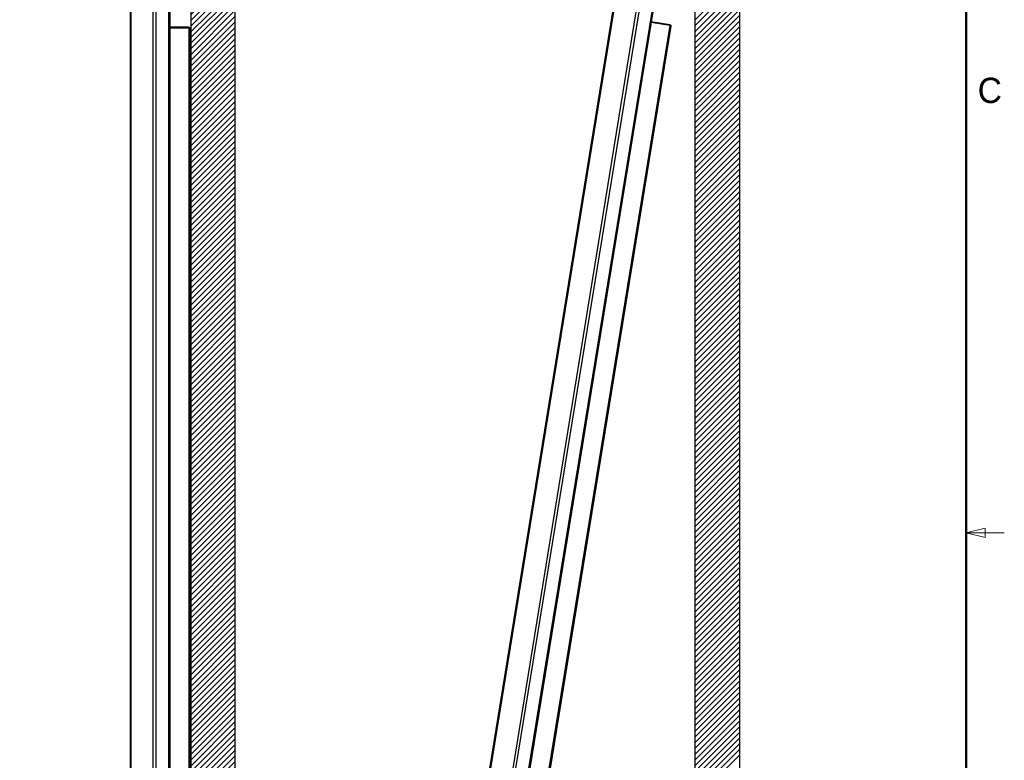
# Paper-space layout 'Sheet2' of a CAD drawing. Header units: millimetres. Extents: x 0 to 844, y -2 to 552.
# Tile 24 of 27: x 689 to 844, y 244 to 360. Entities that reach past the tile are written whole.
import ezdxf

# ---------------------------------------------------------------- set-up
doc = ezdxf.new("R2010")
doc.units = ezdxf.units.MM
doc.styles.add('SLDTEXTSTYLE0', font='GOTHIC.TTF', dxfattribs={"width": 0.913})
doc.styles.add('SLDTEXTSTYLE2', font='ARIAL.TTF', dxfattribs={"width": 0.948})
doc.dimstyles.new('SLDDIMSTYLE8', dxfattribs={"dimtxt": 3.5, "dimasz": 3.9624, "dimexe": 0, "dimexo": 0.0625, "dimgap": 0.875, "dimtad": 0, "dimtih": 1, "dimtoh": 1, "dimdec": 4, "dimlfac": 10, "dimzin": 12, "dimdsep": 46, "dimtxsty": 'SLDTEXTSTYLE0', "dimsah": 1, "dimcen": 0.09, "dimadec": 0, "dimazin": 3, "dimtfac": 1, "dimtdec": 0, "dimtofl": 0, "dimtmove": 0, "dimatfit": 3, "dimfxl": 1, "dimfrac": 2, "dimtolj": 1, "dimtzin": 12, "dimarcsym": 0})

# ---------------------------------------------------------------- blocks, each defined once
blk = doc.blocks.new('SW_HATCH_0')
at = {"color": 0, "linetype": 'Continuous', "lineweight": 25}
for p, q in [((33.66, -33.7), (26.66, -40.7)), ((33.66, -34.59), (26.66, -41.59)), ((33.66, -35.49), (26.66, -42.49)), ((33.66, -36.39), (26.66, -43.39)), ((33.66, -37.29), (26.66, -44.29)), ((33.66, -38.19), (26.66, -45.19)), ((33.66, -39.08), (26.66, -46.08)), ((33.66, -39.98), (26.66, -46.98)), ((33.66, -40.88), (26.66, -47.88)), ((33.66, -41.78), (26.66, -48.78)), ((33.66, -42.68), (26.66, -49.68)), ((33.66, -43.57), (26.66, -50.57)), ((33.66, -44.47), (26.66, -51.47)), ((33.66, -45.37), (26.66, -52.37)), ((33.66, -46.27), (26.66, -53.27)), ((33.66, -47.17), (26.66, -54.17)), ((33.66, -48.06), (26.66, -55.06)), ((33.66, -48.96), (26.66, -55.96)), ((33.66, -49.86), (26.66, -56.86)), ((33.66, -50.76), (26.66, -57.76)), ((33.66, -51.66), (26.66, -58.66)), ((33.66, -52.55), (26.66, -59.55)), ((33.66, -53.45), (26.66, -60.45)), ((33.66, -54.35), (26.66, -61.35)), ((33.66, -55.25), (26.66, -62.25)), ((33.66, -56.15), (26.66, -63.15)), ((33.66, -57.04), (26.66, -64.04)), ((33.66, -57.94), (26.66, -64.94)), ((33.66, -58.84), (26.66, -65.84)), ((33.66, -59.74), (26.66, -66.74)), ((33.66, -60.64), (26.66, -67.64)), ((33.66, -61.53), (26.66, -68.53)), ((33.66, -62.43), (26.66, -69.43)), ((33.66, -63.33), (26.66, -70.33)), ((33.66, -64.23), (26.66, -71.23)), ((33.66, -65.13), (26.66, -72.13)), ((33.66, -66.02), (26.66, -73.02)), ((33.66, -66.92), (26.66, -73.92)), ((33.66, -67.82), (26.66, -74.82)), ((33.66, -68.72), (26.66, -75.72)), ((33.66, -69.62), (26.66, -76.62)), ((33.66, -70.51), (26.66, -77.51)), ((33.66, -71.41), (26.66, -78.41)), ((33.66, -72.31), (26.66, -79.31)), ((33.66, -73.21), (26.66, -80.21)), ((33.66, -74.11), (26.66, -81.11)), ((33.66, -75), (26.66, -82)), ((33.66, -75.9), (26.66, -82.9)), ((33.66, -76.8), (26.66, -83.8)), ((33.66, -77.7), (26.66, -84.7)), ((33.66, -78.6), (26.66, -85.6)), ((33.66, -79.49), (26.66, -86.49)), ((33.66, -80.39), (26.66, -87.39)), ((33.66, -81.29), (26.66, -88.29)), ((33.66, -82.19), (26.66, -89.19)), ((33.66, -83.09), (26.66, -90.09)), ((33.66, -83.98), (26.66, -90.98)), ((33.66, -84.88), (26.66, -91.88)), ((33.66, -85.78), (26.66, -92.78)), ((33.66, -86.68), (26.66, -93.68)), ((33.66, -87.58), (26.66, -94.58)), ((33.66, -88.47), (26.66, -95.47)), ((33.66, -89.37), (26.66, -96.37)), ((33.66, -90.27), (26.66, -97.27)), ((33.66, -91.17), (26.66, -98.17)), ((33.66, -92.07), (26.66, -99.07)), ((33.66, -92.96), (26.66, -99.96)), ((33.66, -93.86), (26.66, -100.86)), ((33.66, -94.76), (26.66, -101.76)), ((33.66, -95.66), (26.66, -102.66)), ((33.66, -96.56), (26.66, -103.56)), ((33.66, -97.45), (26.66, -104.45)), ((33.66, -98.35), (26.66, -105.35)), ((33.66, -99.25), (26.66, -106.25)), ((33.66, -100.15), (26.66, -107.15)), ((33.66, -101.05), (26.66, -108.05)), ((33.66, -101.95), (26.66, -108.95)), ((33.66, -102.84), (26.66, -109.84)), ((33.66, -103.74), (26.66, -110.74)), ((33.66, -104.64), (26.66, -111.64)), ((33.66, -105.54), (26.66, -112.54)), ((33.66, -106.44), (26.66, -113.44)), ((33.66, -107.33), (26.66, -114.33)), ((33.66, -108.23), (26.66, -115.23)), ((33.66, -109.13), (26.66, -116.13)), ((33.66, -110.03), (26.66, -117.03)), ((33.66, -110.93), (26.66, -117.93)), ((33.66, -111.82), (26.66, -118.82)), ((33.66, -112.72), (26.66, -119.72)), ((33.66, -113.62), (26.66, -120.62)), ((33.66, -114.52), (26.66, -121.52)), ((33.66, -115.42), (26.66, -122.42)), ((33.66, -116.31), (26.66, -123.31)), ((33.66, -117.21), (26.66, -124.21)), ((33.66, -118.11), (26.66, -125.11)), ((33.66, -119.01), (26.66, -126.01)), ((33.66, -119.91), (26.66, -126.91)), ((33.66, -120.8), (26.66, -127.8)), ((33.66, -121.7), (26.66, -128.7)), ((33.66, -122.6), (26.66, -129.6)), ((33.66, -123.5), (26.66, -130.5)), ((33.66, -124.4), (26.66, -131.4)), ((33.66, -125.29), (26.66, -132.29)), ((33.66, -126.19), (26.66, -133.19)), ((33.66, -127.09), (26.66, -134.09)), ((33.66, -127.99), (26.66, -134.99)), ((33.66, -128.89), (26.66, -135.89)), ((33.66, -129.78), (26.66, -136.78)), ((33.66, -130.68), (26.66, -137.68)), ((33.66, -131.58), (26.66, -138.58)), ((33.66, -132.48), (26.66, -139.48)), ((33.66, -133.38), (26.66, -140.38)), ((33.66, -134.27), (26.66, -141.27)), ((33.66, -135.17), (26.66, -142.17)), ((33.66, -136.07), (26.66, -143.07)), ((33.66, -136.97), (26.66, -143.97)), ((33.66, -137.87), (26.66, -144.87)), ((33.66, -138.76), (26.66, -145.76)), ((33.66, -139.66), (26.66, -146.66)), ((33.66, -140.56), (26.66, -147.56)), ((33.66, -141.46), (26.66, -148.46)), ((33.66, -142.36), (26.66, -149.36)), ((33.66, -143.25), (26.66, -150.25)), ((33.66, -144.15), (26.66, -151.15)), ((33.66, -145.05), (26.66, -152.05)), ((33.66, -145.95), (26.66, -152.95)), ((33.66, -146.85), (26.66, -153.85)), ((33.66, -147.74), (26.66, -154.74)), ((33.66, -148.64), (26.66, -155.64)), ((33.66, -149.54), (26.66, -156.54)), ((33.66, -150.44), (26.66, -157.44)), ((33.66, -151.34), (26.66, -158.34)), ((33.66, -152.23), (26.66, -159.23)), ((33.66, -153.13), (26.66, -160.13)), ((33.66, -154.03), (26.66, -161.03)), ((33.66, -154.93), (26.66, -161.93)), ((33.66, -155.83), (26.66, -162.83)), ((33.66, -156.72), (26.66, -163.72))]:
    blk.add_line(p, q, dxfattribs=at)
blk = doc.blocks.new('_D_46')
at = {"color": 7, "linetype": 'Continuous', "lineweight": 0}
for p, q in [((750.6, 166.19), (743.37, 121.8)), ((795.4, 144.76), (795.4, 117.59))]:
    blk.add_line(p, q, dxfattribs=at)
at = {"color": 7, "linetype": 'Continuous', "lineweight": 18}
for start, end in [(260.755, 264.9034), (265.7017, 270)]:
    blk.add_arc((795.4, 441.44), 320.68, start, end, dxfattribs=at)
for points in [[(743.88, 124.93), (747.69, 123.66), (747.9, 124.97)], [(795.4, 120.76), (791.44, 121.45), (791.43, 120.13)]]:
    blk.add_solid(points, dxfattribs=at)
at = {"color": 7, "linetype": 'Continuous', "lineweight": 18, "insert": (766.91, 123.53), "char_height": 3.5, "attachment_point": 1, "style": 'SLDTEXTSTYLE0'}
blk.add_mtext('9°', dxfattribs=at)

psp = doc.layouts.new('Sheet2')

# ---------------------------------------------------------------- hatches: boundary and pattern name
at = {"linetype": 'Continuous'}
h = psp.add_hatch(dxfattribs=at)
h.set_pattern_fill('ANSI31', scale=0.2, style=0)
h.paths.add_polyline_path([(722.862618, 144.531757), (722.862618, 399.531757), (688.862618, 399.531757), (688.862618, 392.531757), (715.862618, 392.531757), (715.862618, 144.531757)], flags=0)

# ---------------------------------------------------------------- linework, layer by layer
at = {"color": 7, "linetype": 'Continuous', "lineweight": 50}
psp.add_line((838.2, 546.1), (838.2, 12.7), dxfattribs=at)
at = {"color": 7, "linetype": 'Continuous', "lineweight": 25}
for p, q in [((802.401024, 401.031974), (802.401024, 146.031974)), ((722.862618, 144.531757), (722.862618, 399.531757)), ((795.401024, 394.031974), (795.401024, 146.031974)), ((715.862618, 392.531757), (715.862618, 144.531757)), ((786.940464, 389.46298), (750.80217, 167.44341)), ((787.112614, 389.586933), (750.926123, 167.27126)), ((790.534554, 389.029941), (754.348063, 166.714268)), ((790.947854, 388.774233), (754.821123, 166.825702)), ((706.27117, 387.95871), (706.27117, 163.017238)), ((706.42117, 388.10871), (706.42117, 162.867238)), ((709.888144, 388.10871), (709.888144, 162.867238)), ((710.337157, 387.922723), (710.337157, 163.053225)), ((712.353182, 385.906697), (712.353182, 165.069251)), ((712.53917, 385.457684), (712.53917, 165.518263)), ((792.613805, 386.460507), (757.134849, 168.491653)), ((792.72524, 385.987447), (757.390557, 168.904953)), ((715.521466, 359.187974), (712.53917, 359.187974)), ((715.521466, 359.066562), (712.53917, 359.066562)), ((715.521466, 359.059491), (712.53917, 359.059491)), ((712.581322, 360.019418), (712.582386, 360.020183)), ((712.597478, 359.92469), (712.581322, 359.922991)), ((712.581322, 359.852956), (712.597478, 359.851258)), ((712.582386, 359.755765), (712.581322, 359.756529)), ((715.521466, 359.187974), (715.521466, 359.066562)), ((715.703838, 359.005602), (715.703838, 191.970346)), ((791.427757, 359.453031), (764.575153, 194.48112)), ((791.599103, 359.370542), (764.763814, 194.505009)), ((791.427757, 359.453031), (788.4842, 359.932156)), ((791.428893, 359.46001), (788.485336, 359.939135)), ((791.448399, 359.579845), (788.504842, 360.05897)), ((791.448399, 359.579845), (791.428893, 359.46001)), ((712.581322, 335.619418), (712.582386, 335.620183)), ((784.718699, 336.529389), (784.717772, 336.530314)), ((784.733263, 336.625489), (784.748937, 336.621217)), ((784.760734, 336.693695), (784.744515, 336.694614)), ((784.760006, 336.789789), (784.761179, 336.790372)), ((712.597478, 335.52469), (712.581322, 335.522991)), ((712.581322, 335.452956), (712.597478, 335.451258)), ((712.582386, 335.355765), (712.581322, 335.356529)), ((780.862944, 312.841139), (780.862017, 312.842065)), ((780.877509, 312.937239), (780.893182, 312.932968)), ((780.90498, 313.005445), (780.88876, 313.006365)), ((780.904252, 313.101539), (780.905425, 313.102123)), ((712.581322, 311.619418), (712.582386, 311.620183)), ((712.597478, 311.52469), (712.581322, 311.522991)), ((712.581322, 311.452956), (712.597478, 311.451258)), ((712.582386, 311.355765), (712.581322, 311.356529)), ((715.704092, 292.267478), (715.703838, 292.267478)), ((715.704092, 292.082726), (715.703838, 292.082726)), ((715.704092, 292.082726), (715.704092, 292.267478)), ((715.704092, 291.713222), (715.704092, 292.082726)), ((780.758718, 292.769871), (780.758467, 292.769912)), ((780.758718, 292.769871), (780.7884, 292.952223)), ((780.7884, 292.952223), (780.788149, 292.952264)), ((780.7884, 292.952223), (780.847763, 293.316928)), ((780.847763, 293.316928), (780.847512, 293.316969)), ((780.847763, 293.316928), (780.877444, 293.49928)), ((780.877444, 293.49928), (780.877194, 293.499321)), ((715.704092, 291.713222), (715.703838, 291.713222)), ((715.704092, 291.52847), (715.703838, 291.52847)), ((715.704092, 291.52847), (715.704092, 291.713222)), ((777.00719, 289.15289), (777.006263, 289.153816)), ((777.021754, 289.24899), (777.037428, 289.244718)), ((777.049225, 289.317196), (777.033006, 289.318115)), ((777.048498, 289.41329), (777.04967, 289.413874)), ((712.581322, 287.619418), (712.582386, 287.620183)), ((712.597478, 287.52469), (712.581322, 287.522991)), ((712.581322, 287.452956), (712.597478, 287.451258)), ((712.582386, 287.355765), (712.581322, 287.356529)), ((776.581651, 267.107601), (776.611332, 267.289953)), ((776.611332, 267.289953), (776.611082, 267.289994)), ((776.611332, 267.289953), (776.670695, 267.654658)), ((776.670695, 267.654658), (776.670445, 267.654698)), ((776.670695, 267.654658), (776.700377, 267.83701)), ((776.700377, 267.83701), (776.700126, 267.837051)), ((715.704092, 266.267478), (715.703838, 266.267478)), ((715.704092, 266.082726), (715.703838, 266.082726)), ((715.704092, 265.713222), (715.703838, 265.713222)), ((715.704092, 266.082726), (715.704092, 266.267478)), ((715.704092, 265.713222), (715.704092, 266.082726)), ((715.704092, 265.52847), (715.704092, 265.713222)), ((773.193471, 265.628947), (773.177252, 265.629866)), ((773.192743, 265.725041), (773.193916, 265.725624)), ((776.581651, 267.107601), (776.5814, 267.107642)), ((715.704092, 265.52847), (715.703838, 265.52847)), ((773.151435, 265.464641), (773.150508, 265.465566)), ((773.166, 265.560741), (773.181674, 265.556469)), ((712.581322, 263.619418), (712.582386, 263.620183)), ((712.597478, 263.52469), (712.581322, 263.522991)), ((712.581322, 263.452956), (712.597478, 263.451258)), ((712.582386, 263.355765), (712.581322, 263.356529))]:
    psp.add_line(p, q, dxfattribs=at)
at = {"color": 8, "linetype": 'Continuous', "lineweight": 25}
psp.add_line((715.521466, 359.059491), (715.521466, 214.93587), dxfattribs=at)
at = {"color": 7, "linetype": 'Continuous', "lineweight": 18}
for p, q in [((838.2, 279.4), (841.2, 280.15)), ((841.2, 278.65), (841.2, 280.15)), ((838.2, 279.4), (841.2, 278.65)), ((838.2, 279.4), (844.2, 279.4))]:
    psp.add_line(p, q, dxfattribs=at)
at = {"color": 7, "linetype": 'Continuous', "lineweight": 25}
for centre, radius, start, end in [((712.100182, 359.887974), 0.5, 15.33239167, 28.60083484), ((712.100182, 359.887974), 0.5, 331.39916516, 344.66760833), ((712.096556, 359.887998), 0.502265, 4.18928386, 15.16829194), ((712.005477, 359.887974), 0.576909, 356.52008389, 3.47991611), ((712.096556, 359.887949), 0.502265, 344.83170806, 355.81071614), ((712.100182, 335.487974), 0.5, 15.33239167, 28.60083484), ((712.096556, 335.487998), 0.502265, 4.18928386, 15.16829194), ((784.263998, 336.73735), 0.5, 322.15416516, 335.42260833), ((784.260416, 336.737908), 0.502265, 335.58670806, 346.56571614), ((784.170524, 336.752565), 0.576909, 347.27508389, 354.23491611), ((784.263998, 336.73735), 0.5, 6.08739167, 19.35583484), ((784.260423, 336.737957), 0.502265, 354.94428386, 5.92329194), ((712.100182, 335.487974), 0.5, 331.39916516, 344.66760833), ((712.005477, 335.487974), 0.576909, 356.52008389, 3.47991611), ((712.096556, 335.487949), 0.502265, 344.83170806, 355.81071614), ((780.408244, 313.0491), 0.5, 322.15416516, 335.42260833), ((780.404661, 313.049659), 0.502265, 335.58670806, 346.56571614), ((780.314769, 313.064315), 0.576909, 347.27508389, 354.23491611), ((780.408244, 313.0491), 0.5, 6.08739167, 19.35583484), ((780.404669, 313.049707), 0.502265, 354.94428386, 5.92329194), ((712.100182, 311.487974), 0.5, 15.33239167, 28.60083484), ((712.100182, 311.487974), 0.5, 331.39916516, 344.66760833), ((712.096556, 311.487998), 0.502265, 4.18928386, 15.16829194), ((712.005477, 311.487974), 0.576909, 356.52008389, 3.47991611), ((712.096556, 311.487949), 0.502265, 344.83170806, 355.81071614), ((776.55249, 289.360851), 0.5, 322.15416516, 335.42260833), ((776.548907, 289.361409), 0.502265, 335.58670806, 346.56571614), ((776.459015, 289.376066), 0.576909, 347.27508389, 354.23491611), ((776.55249, 289.360851), 0.5, 6.08739167, 19.35583484), ((776.548915, 289.361458), 0.502265, 354.94428386, 5.92329194), ((712.100182, 287.487974), 0.5, 15.33239167, 28.60083484), ((712.096556, 287.487998), 0.502265, 4.18928386, 15.16829194), ((712.005477, 287.487974), 0.576909, 356.52008389, 3.47991611), ((712.096556, 287.487949), 0.502265, 344.83170806, 355.81071614), ((712.100182, 287.487974), 0.5, 331.39916516, 344.66760833), ((772.603261, 265.687817), 0.576909, 347.27508389, 354.23491611), ((772.696735, 265.672602), 0.5, 6.08739167, 19.35583484), ((772.69316, 265.673208), 0.502265, 354.94428386, 5.92329194), ((772.696735, 265.672602), 0.5, 322.15416516, 335.42260833), ((772.693152, 265.67316), 0.502265, 335.58670806, 346.56571614), ((712.100182, 263.487974), 0.5, 15.33239167, 28.60083484), ((712.100182, 263.487974), 0.5, 331.39916516, 344.66760833), ((712.096556, 263.487998), 0.502265, 4.18928386, 15.16829194), ((712.005477, 263.487974), 0.576909, 356.52008389, 3.47991611), ((712.096556, 263.487949), 0.502265, 344.83170806, 355.81071614)]:
    psp.add_arc(centre, radius, start, end, dxfattribs=at)
for points, knots in [([(715.521466, 359.187974), (715.544219, 359.185467), (715.590658, 359.18035), (715.651287, 359.1401), (715.686142, 359.090069), (715.701585, 359.043092), (715.703082, 359.018187), (715.703838, 359.005602)], [0, 0, 0, 0, 0.2345494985, 0.4787012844, 0.7331905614, 0.8651720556, 1, 1, 1, 1]), ([(715.703838, 359.005602), (715.701917, 359.011874), (715.697969, 359.024768), (715.665821, 359.040535), (715.617385, 359.052458), (715.566038, 359.058689), (715.533377, 359.059277), (715.521466, 359.059491)], [0, 0, 0, 0, 0.215608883, 0.4432378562, 0.6640276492, 0.877473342, 1, 1, 1, 1]), ([(791.599103, 359.370542), (791.598215, 359.377042), (791.59639, 359.390402), (791.567192, 359.411129), (791.5213, 359.430679), (791.471622, 359.445079), (791.439479, 359.450906), (791.427757, 359.453031)], [0, 0, 0, 0, 0.215608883, 0.4432378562, 0.6640276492, 0.877473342, 1, 1, 1, 1]), ([(791.448399, 359.579845), (791.470454, 359.573715), (791.515467, 359.561204), (791.568842, 359.511736), (791.595207, 359.456756), (791.602903, 359.407907), (791.600378, 359.383086), (791.599103, 359.370542)], [0, 0, 0, 0, 0.2345494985, 0.4787012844, 0.7331905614, 0.8651720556, 1, 1, 1, 1])]:
    psp.add_open_spline(points, degree=3, knots=knots, dxfattribs=at)

# ---------------------------------------------------------------- block references
psp.add_blockref('SW_HATCH_0', (768.744263, 401.031974), dxfattribs=at)

# ---------------------------------------------------------------- texts
at = {"color": 7, "linetype": 'Continuous', "lineweight": 0, "insert": (841.910901, 351.225582), "char_height": 4, "attachment_point": 2, "style": 'SLDTEXTSTYLE2'}
psp.add_mtext('C', dxfattribs=at)
psp.add_mtext('C', dxfattribs=at)

# ---------------------------------------------------------------- dimensions: what is measured, and where the dimension line sits
at = {"color": 7, "linetype": 'Continuous', "lineweight": 18}
dim = psp.add_angular_dim_2l(base=(755.371619, 123.271773), line1=((750.80217, 167.44341), (786.940464, 389.46298)), line2=((795.401024, 146.031974), (795.401024, 394.031974)), dimstyle='SLDDIMSTYLE8', dxfattribs=at)
dim.commit()
dim.dimension.update_dxf_attribs({"geometry": '_D_46', "text_midpoint": (769.140006, 121.840674), "dimtype": 162})

doc.saveas('drawing.dxf')
